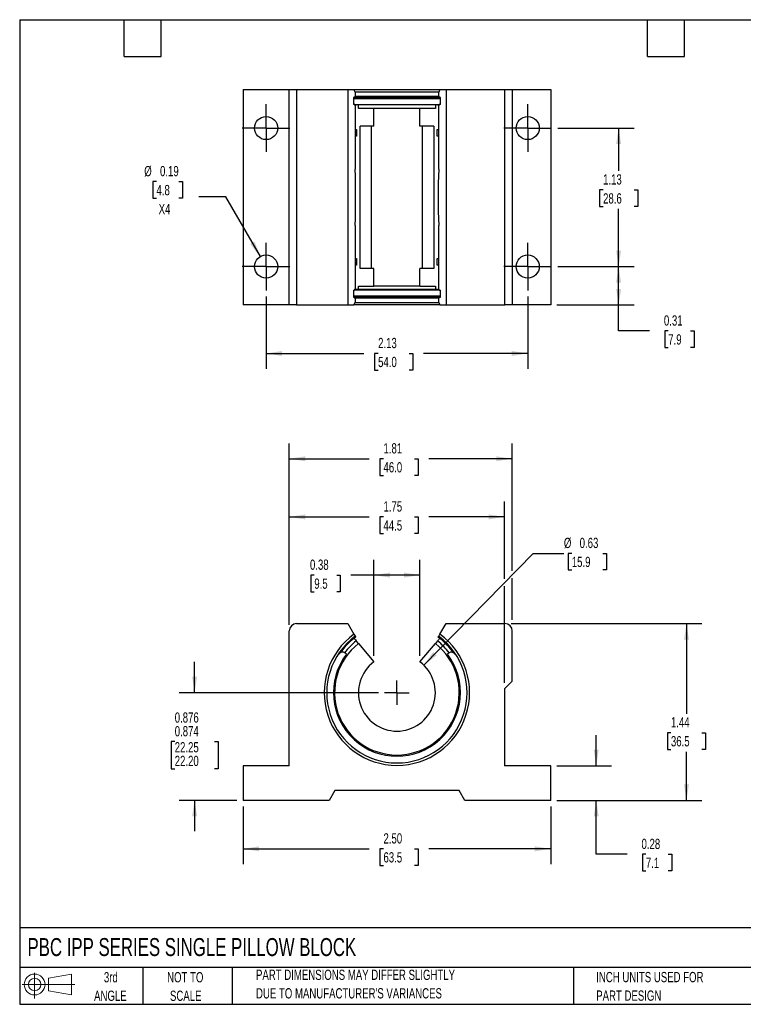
# Model space of a CAD drawing. Header units: inches. Extents: x 0.2 to 10.8, y 0.2 to 8.2.
# Tile 1 of 2: x 0.2 to 6.1, y 0.2 to 8.2. Entities that reach past the tile are written whole.
import ezdxf

# ---------------------------------------------------------------- set-up
doc = ezdxf.new("R2010")
doc.units = ezdxf.units.IN
doc.header["$MEASUREMENT"] = 0
doc.linetypes.add('CENTERX2', pattern=[0.8, 0.5, -0.1, 0.1, -0.1])
doc.layers.add('CENTER', color=40, linetype='CENTERX2')
doc.layers.add('SLD-DEFPOINTS', color=7, linetype='Continuous')
doc.layers.add('DIMENSIONS', color=140, linetype='Continuous', lineweight=25)
doc.layers.add('TEXT', color=140, linetype='Continuous', lineweight=25)
doc.styles.add('SLDTEXTSTYLE0', font='TXT', dxfattribs={"width": 0.7})
doc.dimstyles.new('SLDDIMSTYLE0', dxfattribs={"dimtxt": 0.084961, "dimasz": 0.13, "dimexe": 0, "dimexo": 0.0625, "dimgap": 0.02124, "dimtad": 0, "dimtih": 1, "dimtoh": 1, "dimrnd": 1e-09, "dimdsep": 46, "dimtxsty": 'SLDTEXTSTYLE0', "dimsah": 1, "dimcen": 0.09, "dimadec": 0, "dimazin": 2, "dimtfac": 1, "dimtmove": 0, "dimatfit": 0, "dimfxl": 0, "dimfrac": 2, "dimtolj": 1, "dimtzin": 12, "dimarcsym": 0})
doc.dimstyles.new('SLDDIMSTYLE1', dxfattribs={"dimtxt": 0.084961, "dimasz": 0.13, "dimexe": 0, "dimexo": 0.0625, "dimgap": 0.02124, "dimtad": 0, "dimtih": 1, "dimtoh": 1, "dimrnd": 1e-09, "dimzin": 12, "dimdsep": 46, "dimtxsty": 'SLDTEXTSTYLE0', "dimsah": 1, "dimcen": 0.09, "dimadec": 0, "dimazin": 3, "dimtfac": 1, "dimtofl": 0, "dimtmove": 0, "dimatfit": 3, "dimfxl": 0, "dimfrac": 2, "dimtolj": 1, "dimtzin": 12, "dimarcsym": 0})
doc.dimstyles.new('SLDDIMSTYLE2', dxfattribs={"dimtxt": 0.084961, "dimasz": 0.13, "dimexe": 0, "dimexo": 0.0625, "dimgap": 0.02124, "dimtad": 0, "dimtih": 1, "dimtoh": 1, "dimrnd": 1e-09, "dimdsep": 46, "dimtxsty": 'SLDTEXTSTYLE0', "dimsah": 1, "dimcen": 0.09, "dimadec": 0, "dimazin": 2, "dimtfac": 1, "dimtofl": 0, "dimtmove": 0, "dimatfit": 3, "dimfxl": 0, "dimfrac": 2, "dimtolj": 1, "dimtzin": 12, "dimarcsym": 0})
doc.dimstyles.new('SLDDIMSTYLE3', dxfattribs={"dimtxt": 0.084961, "dimasz": 0.13, "dimexe": 0, "dimexo": 0.0625, "dimgap": 0.02124, "dimtad": 0, "dimtih": 1, "dimtoh": 1, "dimrnd": 1e-09, "dimdsep": 46, "dimtxsty": 'SLDTEXTSTYLE0', "dimsah": 1, "dimcen": 0, "dimadec": 0, "dimazin": 2, "dimtfac": 1, "dimtofl": 0, "dimtmove": 0, "dimatfit": 3, "dimfxl": 0, "dimfrac": 2, "dimtolj": 1, "dimtzin": 12, "dimarcsym": 0})
doc.dimstyles.new('SLDDIMSTYLE4', dxfattribs={"dimtxt": 0.084961, "dimasz": 0.13, "dimexe": 0, "dimexo": 0.0625, "dimgap": 0.02124, "dimtad": 0, "dimtih": 1, "dimtoh": 1, "dimdec": 3, "dimrnd": 1e-09, "dimdsep": 46, "dimtxsty": 'SLDTEXTSTYLE0', "dimsah": 1, "dimcen": 0.09, "dimadec": 0, "dimazin": 2, "dimlim": 1, "dimtp": 0.001, "dimtm": 0.001, "dimtfac": 1, "dimtdec": 3, "dimtmove": 0, "dimatfit": 0, "dimfxl": 0, "dimfrac": 2, "dimtolj": 1, "dimtzin": 4, "dimarcsym": 0})
doc.dimstyles.new('SLDDIMSTYLE5', dxfattribs={"dimtxt": 0.084961, "dimasz": 0.13, "dimexe": 0, "dimexo": 0.0625, "dimgap": 0.02124, "dimtad": 0, "dimtih": 1, "dimtoh": 1, "dimrnd": 1e-09, "dimzin": 4, "dimdsep": 46, "dimtxsty": 'SLDTEXTSTYLE0', "dimsah": 1, "dimcen": 0.09, "dimadec": 0, "dimazin": 1, "dimtfac": 1, "dimtofl": 0, "dimtmove": 0, "dimatfit": 3, "dimfxl": 0, "dimfrac": 2, "dimtolj": 1, "dimtzin": 12, "dimarcsym": 0})
doc.dimstyles.new('SLDDIMSTYLE6', dxfattribs={"dimtxt": 0.084961, "dimasz": 0.13, "dimexe": 0, "dimexo": 0.0625, "dimgap": 0.02124, "dimtad": 0, "dimtih": 1, "dimtoh": 1, "dimrnd": 1e-09, "dimdsep": 46, "dimtxsty": 'SLDTEXTSTYLE0', "dimsah": 1, "dimcen": 0, "dimadec": 0, "dimazin": 2, "dimtfac": 1, "dimtofl": 0, "dimtmove": 0, "dimatfit": 3, "dimfxl": 0, "dimfrac": 2, "dimtolj": 1, "dimtzin": 12, "dimarcsym": 0})

# ---------------------------------------------------------------- blocks, each defined once
blk = doc.blocks.new('Block11')
at = {"color": 7, "linetype": 'Continuous', "lineweight": 18}
for p, q in [((0.1019, 0.2091), (0.1019, 0)), ((0.2157, 0.1641), (0.4006, 0.1981)), ((0.2157, 0.0628), (0.2157, 0.1641)), ((0.4006, 0.1981), (0.4006, 0.0288)), ((0, 0.1135), (0.4281, 0.1135)), ((0.2157, 0.0628), (0.4006, 0.0288))]:
    blk.add_line(p, q, dxfattribs=at)
for radius in [0.0846, 0.0506]:
    blk.add_circle((0.1019, 0.1135), radius, dxfattribs=at)
blk = doc.blocks.new('Block12')
at = {"layer": 'SLD-DEFPOINTS'}
blk.add_blockref('Block11', (0, 0), dxfattribs=at)
blk = doc.blocks.new('SW_NOTE_0_2')
at = {"layer": 'TEXT', "color": 0, "char_height": 0.083333, "attachment_point": 1, "style": 'SLDTEXTSTYLE0'}
for s, insert in [('PART DIMENSIONS MAY DIFFER SLIGHTLY', (0, 0.1074)), ("DUE TO MANUFACTURER'S VARIANCES", (0, -0.0431))]:
    blk.add_mtext(s, dxfattribs=dict(at, insert=insert))
blk = doc.blocks.new('SW_NOTE_0_3')
at = {"layer": 'TEXT', "color": 0, "char_height": 0.08333, "attachment_point": 2, "style": 'SLDTEXTSTYLE0'}
for s, insert in [('NOT TO', (0.207, 0.1074)), ('SCALE', (0.2108, -0.0431))]:
    blk.add_mtext(s, dxfattribs=dict(at, insert=insert))
blk = doc.blocks.new('SW_NOTE_0_4')
at = {"layer": 'TEXT', "color": 0, "char_height": 0.08333, "attachment_point": 2, "style": 'SLDTEXTSTYLE0'}
for s, insert in [('3rd', (0.0911, 0.1074)), ('ANGLE', (0.0873, -0.0431))]:
    blk.add_mtext(s, dxfattribs=dict(at, insert=insert))
blk = doc.blocks.new('SW_NOTE_0_5')
at = {"layer": 'TEXT', "color": 0, "char_height": 0.083333, "attachment_point": 1, "style": 'SLDTEXTSTYLE0'}
for s, insert in [('INCH UNITS USED FOR', (0, 0.1074)), ('PART DESIGN', (0, -0.0431))]:
    blk.add_mtext(s, dxfattribs=dict(at, insert=insert))
blk = doc.blocks.new('_D')
at = {"layer": 'DIMENSIONS'}
for p, q in [((4.9341, 2.188), (4.9341, 2.438)), ((4.6148, 2.188), (5.0591, 2.188)), ((4.6148, 1.907), (5.0591, 1.907)), ((4.9341, 1.4687), (4.9341, 1.907)), ((5.1841, 1.4687), (4.9341, 1.4687)), ((5.3373, 1.4687), (5.3088, 1.4687)), ((5.3088, 1.4687), (5.3088, 1.3337)), ((5.5191, 1.4687), (5.5476, 1.4687)), ((5.5476, 1.4687), (5.5476, 1.3337)), ((5.3088, 1.3337), (5.3373, 1.3337)), ((5.5476, 1.3337), (5.5191, 1.3337))]:
    blk.add_line(p, q, dxfattribs=at)
for points in [[(4.9341, 2.188), (4.9541, 2.318), (4.9141, 2.318)], [(4.9341, 1.907), (4.9141, 1.777), (4.9541, 1.777)]]:
    blk.add_solid(points, dxfattribs=at)
at = {"layer": 'DIMENSIONS', "char_height": 0.08333, "attachment_point": 1, "style": 'SLDTEXTSTYLE0'}
for s, insert in [('0.28', (5.302, 1.5951)), ('7.1', (5.3373, 1.4411))]:
    blk.add_mtext(s, dxfattribs=dict(at, insert=insert))
blk = doc.blocks.new('_D_1')
at = {"layer": 'DIMENSIONS'}
for p, q in [((4.2423, 3.344), (5.7922, 3.344)), ((5.6672, 3.344), (5.6672, 2.6106)), ((5.541, 2.4565), (5.5124, 2.4565)), ((5.5124, 2.4565), (5.5124, 2.3215)), ((5.7934, 2.4565), (5.8219, 2.4565)), ((5.8219, 2.4565), (5.8219, 2.3215)), ((5.5124, 2.3215), (5.541, 2.3215)), ((5.8219, 2.3215), (5.7934, 2.3215)), ((5.6672, 1.907), (5.6672, 2.3025)), ((4.6148, 1.907), (5.7922, 1.907))]:
    blk.add_line(p, q, dxfattribs=at)
for points in [[(5.6672, 3.344), (5.6472, 3.214), (5.6872, 3.214)], [(5.6672, 1.907), (5.6872, 2.037), (5.6472, 2.037)]]:
    blk.add_solid(points, dxfattribs=at)
at = {"layer": 'DIMENSIONS', "char_height": 0.08333, "attachment_point": 1, "style": 'SLDTEXTSTYLE0'}
for s, insert in [('1.44', (5.541, 2.583)), ('36.5', (5.541, 2.4289))]:
    blk.add_mtext(s, dxfattribs=dict(at, insert=insert))
blk = doc.blocks.new('_D_2')
at = {"layer": 'DIMENSIONS'}
for p, q in [((3.1273, 3.082), (3.1273, 3.8622)), ((3.5023, 3.082), (3.5023, 3.8622)), ((2.6435, 3.7372), (2.615, 3.7372)), ((2.615, 3.7372), (2.615, 3.6022)), ((2.8253, 3.7372), (2.8538, 3.7372)), ((2.8538, 3.7372), (2.8538, 3.6022)), ((3.1273, 3.7372), (2.9404, 3.7372)), ((3.5023, 3.7372), (3.1273, 3.7372)), ((2.615, 3.6022), (2.6435, 3.6022)), ((2.8538, 3.6022), (2.8253, 3.6022))]:
    blk.add_line(p, q, dxfattribs=at)
for points in [[(3.1273, 3.7372), (3.2573, 3.7172), (3.2573, 3.7572)], [(3.5023, 3.7372), (3.3723, 3.7572), (3.3723, 3.7172)]]:
    blk.add_solid(points, dxfattribs=at)
at = {"layer": 'DIMENSIONS', "char_height": 0.08333, "attachment_point": 1, "style": 'SLDTEXTSTYLE0'}
for s, insert in [('0.38', (2.6082, 3.8637)), ('9.5', (2.6435, 3.7096))]:
    blk.add_mtext(s, dxfattribs=dict(at, insert=insert))
blk = doc.blocks.new('_D_3')
at = {"layer": 'DIMENSIONS'}
for p, q in [((2.4398, 3.334), (2.4398, 4.3352)), ((4.1898, 3.7072), (4.1898, 4.3352)), ((2.4398, 4.2102), (3.0904, 4.2102)), ((3.2055, 4.2102), (3.177, 4.2102)), ((3.177, 4.2102), (3.177, 4.0752)), ((3.458, 4.2102), (3.4865, 4.2102)), ((3.4865, 4.2102), (3.4865, 4.0752)), ((4.1898, 4.2102), (3.5731, 4.2102)), ((3.177, 4.0752), (3.2055, 4.0752)), ((3.4865, 4.0752), (3.458, 4.0752)), ((4.1898, 2.8625), (4.1898, 3.6472))]:
    blk.add_line(p, q, dxfattribs=at)
for points in [[(2.4398, 4.2102), (2.5698, 4.1902), (2.5698, 4.2302)], [(4.1898, 4.2102), (4.0598, 4.2302), (4.0598, 4.1902)]]:
    blk.add_solid(points, dxfattribs=at)
at = {"layer": 'DIMENSIONS', "char_height": 0.08333, "attachment_point": 1, "style": 'SLDTEXTSTYLE0'}
for s, insert in [('1.75', (3.2055, 4.3366)), ('44.5', (3.2055, 4.1826))]:
    blk.add_mtext(s, dxfattribs=dict(at, insert=insert))
blk = doc.blocks.new('_D_4')
at = {"layer": 'DIMENSIONS'}
for p, q in [((2.4398, 3.334), (2.4398, 4.8076)), ((4.2523, 3.7711), (4.2523, 4.8076)), ((2.4398, 4.6826), (3.0904, 4.6826)), ((3.2055, 4.6826), (3.177, 4.6826)), ((3.177, 4.6826), (3.177, 4.5476)), ((3.458, 4.6826), (3.4865, 4.6826)), ((3.4865, 4.6826), (3.4865, 4.5476)), ((4.2523, 4.6826), (3.5731, 4.6826)), ((3.177, 4.5476), (3.2055, 4.5476)), ((3.4865, 4.5476), (3.458, 4.5476)), ((4.2523, 3.374), (4.2523, 3.7111))]:
    blk.add_line(p, q, dxfattribs=at)
for points in [[(2.4398, 4.6826), (2.5698, 4.6626), (2.5698, 4.7026)], [(4.2523, 4.6826), (4.1223, 4.7026), (4.1223, 4.6626)]]:
    blk.add_solid(points, dxfattribs=at)
at = {"layer": 'DIMENSIONS', "char_height": 0.08333, "attachment_point": 1, "style": 'SLDTEXTSTYLE0'}
for s, insert in [('1.81', (3.2055, 4.8091)), ('46.0', (3.2055, 4.655))]:
    blk.add_mtext(s, dxfattribs=dict(at, insert=insert))
blk = doc.blocks.new('_D_5')
at = {"layer": 'DIMENSIONS'}
for p, q in [((3.5333, 3.0055), (4.4213, 3.914)), ((4.4213, 3.914), (4.6713, 3.914)), ((4.7354, 3.914), (4.7069, 3.914)), ((4.7069, 3.914), (4.7069, 3.7789)), ((4.9879, 3.914), (5.0164, 3.914)), ((5.0164, 3.914), (5.0164, 3.7789)), ((4.7069, 3.7789), (4.7354, 3.7789)), ((5.0164, 3.7789), (4.9879, 3.7789))]:
    blk.add_line(p, q, dxfattribs=at)
blk.add_solid([(3.5333, 3.0055), (3.6384, 3.0845), (3.6098, 3.1125)], dxfattribs=at)
at = {"layer": 'DIMENSIONS', "char_height": 0.08333, "attachment_point": 1, "style": 'SLDTEXTSTYLE0'}
for s, insert in [('%%c', (4.6713, 4.0404)), ('0.63', (4.7995, 4.0404)), ('15.9', (4.7354, 3.8864))]:
    blk.add_mtext(s, dxfattribs=dict(at, insert=insert))
blk = doc.blocks.new('_D_6')
at = {"layer": 'DIMENSIONS'}
for p, q in [((1.6711, 2.782), (1.6711, 3.032)), ((3.1648, 2.782), (1.5461, 2.782)), ((1.5095, 2.3841), (1.481, 2.3841)), ((1.481, 2.3841), (1.481, 2.1619)), ((1.8327, 2.3841), (1.8612, 2.3841)), ((1.8612, 2.3841), (1.8612, 2.1619)), ((1.481, 2.1619), (1.5095, 2.1619)), ((1.8612, 2.1619), (1.8327, 2.1619)), ((2.0148, 1.907), (1.5461, 1.907)), ((1.6711, 1.907), (1.6711, 1.657))]:
    blk.add_line(p, q, dxfattribs=at)
for points in [[(1.6711, 2.782), (1.6911, 2.912), (1.6511, 2.912)], [(1.6711, 1.907), (1.6511, 1.777), (1.6911, 1.777)]]:
    blk.add_solid(points, dxfattribs=at)
at = {"layer": 'DIMENSIONS', "char_height": 0.08333, "attachment_point": 1, "style": 'SLDTEXTSTYLE0'}
for s, insert in [('0.876', (1.5095, 2.6217)), ('0.874', (1.5095, 2.5106)), ('22.25', (1.5095, 2.3804)), ('22.20', (1.5095, 2.2693))]:
    blk.add_mtext(s, dxfattribs=dict(at, insert=insert))
blk = doc.blocks.new('_D_7')
at = {"layer": 'DIMENSIONS'}
for p, q in [((2.0648, 1.857), (2.0648, 1.3883)), ((4.5648, 1.857), (4.5648, 1.3883)), ((2.0648, 1.5133), (3.0904, 1.5133)), ((3.2055, 1.5133), (3.177, 1.5133)), ((3.177, 1.5133), (3.177, 1.3783)), ((3.458, 1.5133), (3.4865, 1.5133)), ((3.4865, 1.5133), (3.4865, 1.3783)), ((4.5648, 1.5133), (3.5731, 1.5133)), ((3.177, 1.3783), (3.2055, 1.3783)), ((3.4865, 1.3783), (3.458, 1.3783))]:
    blk.add_line(p, q, dxfattribs=at)
for points in [[(2.0648, 1.5133), (2.1948, 1.4933), (2.1948, 1.5333)], [(4.5648, 1.5133), (4.4348, 1.5333), (4.4348, 1.4933)]]:
    blk.add_solid(points, dxfattribs=at)
at = {"layer": 'DIMENSIONS', "char_height": 0.08333, "attachment_point": 1, "style": 'SLDTEXTSTYLE0'}
for s, insert in [('2.50', (3.2055, 1.6398)), ('63.5', (3.2055, 1.4857))]:
    blk.add_mtext(s, dxfattribs=dict(at, insert=insert))
blk = doc.blocks.new('SW_CENTERMARKSYMBOL_0')
at = {"layer": 'CENTER', "color": 0}
for q in [(0, 0.1), (-0.1, 0), (0, -0.1), (0.1, 0)]:
    blk.add_line((0, 0), q, dxfattribs=at)
blk = doc.blocks.new('_D_9')
at = {"layer": 'DIMENSIONS'}
for p, q in [((4.6211, 7.3694), (5.2411, 7.3694)), ((5.1161, 7.3694), (5.1161, 7.0214)), ((4.9898, 6.8674), (4.9613, 6.8674)), ((4.9613, 6.8674), (4.9613, 6.7323)), ((5.2423, 6.8674), (5.2708, 6.8674)), ((5.2708, 6.8674), (5.2708, 6.7323)), ((4.9613, 6.7323), (4.9898, 6.7323)), ((5.2708, 6.7323), (5.2423, 6.7323)), ((5.1161, 6.2444), (5.1161, 6.7133)), ((4.6211, 6.2444), (5.2411, 6.2444))]:
    blk.add_line(p, q, dxfattribs=at)
for points in [[(5.1161, 7.3694), (5.0961, 7.2394), (5.1361, 7.2394)], [(5.1161, 6.2444), (5.1361, 6.3744), (5.0961, 6.3744)]]:
    blk.add_solid(points, dxfattribs=at)
at = {"layer": 'DIMENSIONS', "char_height": 0.08333, "attachment_point": 1, "style": 'SLDTEXTSTYLE0'}
for s, insert in [('1.13', (4.9898, 6.9938)), ('28.6', (4.9898, 6.8397))]:
    blk.add_mtext(s, dxfattribs=dict(at, insert=insert))
blk = doc.blocks.new('_D_10')
at = {"layer": 'DIMENSIONS'}
for p, q in [((4.6211, 6.2444), (5.2411, 6.2444)), ((5.1161, 5.9319), (5.1161, 6.2444)), ((4.6148, 5.9319), (5.2411, 5.9319)), ((5.1161, 5.7215), (5.1161, 5.9319)), ((5.3661, 5.7215), (5.1161, 5.7215)), ((5.5192, 5.7215), (5.4907, 5.7215)), ((5.4907, 5.7215), (5.4907, 5.5864)), ((5.701, 5.7215), (5.7295, 5.7215)), ((5.7295, 5.7215), (5.7295, 5.5864)), ((5.4907, 5.5864), (5.5192, 5.5864)), ((5.7295, 5.5864), (5.701, 5.5864))]:
    blk.add_line(p, q, dxfattribs=at)
for points in [[(5.1161, 6.2444), (5.0961, 6.1144), (5.1361, 6.1144)], [(5.1161, 5.9319), (5.1361, 6.0619), (5.0961, 6.0619)]]:
    blk.add_solid(points, dxfattribs=at)
at = {"layer": 'DIMENSIONS', "char_height": 0.08333, "attachment_point": 1, "style": 'SLDTEXTSTYLE0'}
for s, insert in [('0.31', (5.4839, 5.8479)), ('7.9', (5.5192, 5.6939))]:
    blk.add_mtext(s, dxfattribs=dict(at, insert=insert))
blk = doc.blocks.new('_D_11')
at = {"layer": 'DIMENSIONS'}
for p, q in [((2.2523, 6.0006), (2.2523, 5.4132)), ((4.3773, 6.0006), (4.3773, 5.4132)), ((2.2523, 5.5382), (3.0468, 5.5382)), ((3.1619, 5.5382), (3.1334, 5.5382)), ((3.1334, 5.5382), (3.1334, 5.4031)), ((3.4144, 5.5382), (3.4429, 5.5382)), ((3.4429, 5.5382), (3.4429, 5.4031)), ((4.3773, 5.5382), (3.5295, 5.5382)), ((3.1334, 5.4031), (3.1619, 5.4031)), ((3.4429, 5.4031), (3.4144, 5.4031))]:
    blk.add_line(p, q, dxfattribs=at)
for points in [[(2.2523, 5.5382), (2.3823, 5.5182), (2.3823, 5.5582)], [(4.3773, 5.5382), (4.2473, 5.5582), (4.2473, 5.5182)]]:
    blk.add_solid(points, dxfattribs=at)
at = {"layer": 'DIMENSIONS', "char_height": 0.08333, "attachment_point": 1, "style": 'SLDTEXTSTYLE0'}
for s, insert in [('2.13', (3.1619, 5.6646)), ('54.0', (3.1619, 5.5106))]:
    blk.add_mtext(s, dxfattribs=dict(at, insert=insert))
blk = doc.blocks.new('_D_12')
at = {"layer": 'DIMENSIONS'}
for p, q in [((1.3614, 6.9349), (1.3328, 6.9349)), ((1.3328, 6.9349), (1.3328, 6.7998)), ((1.5432, 6.9349), (1.5717, 6.9349)), ((1.5717, 6.9349), (1.5717, 6.7998)), ((1.9239, 6.8115), (1.7051, 6.8115)), ((2.2053, 6.3255), (1.9239, 6.8115)), ((1.3328, 6.7998), (1.3614, 6.7998)), ((1.5717, 6.7998), (1.5432, 6.7998))]:
    blk.add_line(p, q, dxfattribs=at)
blk.add_solid([(2.2053, 6.3255), (2.1575, 6.448), (2.1229, 6.428)], dxfattribs=at)
at = {"layer": 'DIMENSIONS', "char_height": 0.08333, "attachment_point": 1, "style": 'SLDTEXTSTYLE0'}
for s, insert in [('%%c', (1.2619, 7.0613)), ('0.19', (1.3902, 7.0613)), ('4.8', (1.3614, 6.9073)), ('X4', (1.3789, 6.7532))]:
    blk.add_mtext(s, dxfattribs=dict(at, insert=insert))
blk = doc.blocks.new('SW_CENTERMARKSYMBOL_1')
at = {"layer": 'CENTER', "color": 0}
for p, q in [((0, 0.1), (0, 0.19375)), ((0, 0), (0, 0.1)), ((-0.1, 0), (-0.19375, 0)), ((0, 0), (-0.1, 0)), ((0, 0), (0, -0.1)), ((0, 0), (0.1, 0)), ((0.1, 0), (0.19375, 0)), ((0, -0.1), (0, -0.19375))]:
    blk.add_line(p, q, dxfattribs=at)
blk = doc.blocks.new('SW_CENTERMARKSYMBOL_2')
at = {"layer": 'CENTER', "color": 0}
for p, q in [((0, 0.1), (0, 0.19375)), ((0, 0), (0, 0.1)), ((-0.1, 0), (-0.19375, 0)), ((0, 0), (-0.1, 0)), ((0, 0), (0, -0.1)), ((0, 0), (0.1, 0)), ((0.1, 0), (0.19375, 0)), ((0, -0.1), (0, -0.19375))]:
    blk.add_line(p, q, dxfattribs=at)
blk = doc.blocks.new('SW_CENTERMARKSYMBOL_3')
at = {"layer": 'CENTER', "color": 0}
for p, q in [((0, 0.1), (0, 0.19375)), ((0, 0), (0, 0.1)), ((-0.1, 0), (-0.19375, 0)), ((0, 0), (-0.1, 0)), ((0, 0), (0, -0.1)), ((0, 0), (0.1, 0)), ((0.1, 0), (0.19375, 0)), ((0, -0.1), (0, -0.19375))]:
    blk.add_line(p, q, dxfattribs=at)
blk = doc.blocks.new('SW_CENTERMARKSYMBOL_4')
at = {"layer": 'CENTER', "color": 0}
for p, q in [((0, 0.1), (0, 0.19375)), ((0, 0), (0, 0.1)), ((-0.1, 0), (-0.19375, 0)), ((0, 0), (-0.1, 0)), ((0, 0), (0, -0.1)), ((0, 0), (0.1, 0)), ((0.1, 0), (0.19375, 0)), ((0, -0.1), (0, -0.19375))]:
    blk.add_line(p, q, dxfattribs=at)

msp = doc.modelspace()

# ---------------------------------------------------------------- linework, layer by layer
for p, q in [((2.0648, 7.6819), (2.0648, 5.9319)), ((2.0648, 7.6819), (2.4398, 7.6819)), ((2.4398, 5.9319), (2.4398, 7.6819)), ((2.4398, 7.6819), (2.4998, 7.6819)), ((2.4998, 7.6819), (2.4998, 5.9319)), ((2.4998, 7.6819), (2.9161, 7.6819)), ((2.9161, 7.6819), (2.9161, 5.9319)), ((2.9161, 7.6819), (2.9656, 7.6819)), ((2.9757, 7.6619), (2.9656, 7.6819)), ((2.9656, 7.6819), (3.664, 7.6819)), ((3.664, 7.6819), (3.654, 7.6619)), ((3.664, 7.6819), (3.7136, 7.6819)), ((3.7136, 7.6819), (3.7136, 5.9319)), ((3.7136, 7.6819), (4.1923, 7.6819)), ((4.1923, 5.9319), (4.1923, 7.6819)), ((4.1923, 7.6819), (4.2523, 7.6819)), ((4.2523, 7.6819), (4.2523, 5.9319)), ((4.2523, 7.6819), (4.5648, 7.6819)), ((4.5648, 7.6819), (4.5648, 5.9319)), ((2.9722, 7.6186), (2.9616, 7.6186)), ((2.9616, 7.6186), (2.9616, 7.5606)), ((2.9616, 7.6106), (3.668, 7.6106)), ((2.9722, 7.6186), (2.9757, 7.6286)), ((3.6575, 7.6186), (2.9722, 7.6186)), ((2.9757, 7.6619), (2.9757, 7.6286)), ((3.6545, 7.6619), (2.9757, 7.6619)), ((2.9757, 7.6286), (3.654, 7.6286)), ((3.654, 7.6286), (3.654, 7.6619)), ((3.654, 7.6286), (3.6575, 7.6186)), ((3.668, 7.6186), (3.6575, 7.6186)), ((3.668, 7.5606), (3.668, 7.6186)), ((2.9722, 7.5606), (2.9616, 7.5606)), ((2.9717, 7.5606), (3.6577, 7.5606)), ((2.9757, 7.5506), (2.9722, 7.5606)), ((2.9732, 7.5569), (2.9845, 7.5569)), ((2.9757, 7.5506), (2.9757, 7.0359)), ((3.0024, 7.5569), (2.9845, 7.5569)), ((3.0024, 7.5289), (3.0024, 7.5569)), ((3.6272, 7.5569), (3.0024, 7.5569)), ((3.1273, 7.5289), (3.0024, 7.5289)), ((3.1273, 7.3845), (3.1273, 7.5289)), ((3.5023, 7.5289), (3.1273, 7.5289)), ((3.5023, 7.3845), (3.5023, 7.5289)), ((3.6272, 7.5289), (3.5023, 7.5289)), ((3.6272, 7.5569), (3.6272, 7.5289)), ((3.6452, 7.5569), (3.6272, 7.5569)), ((3.6452, 7.5569), (3.6567, 7.5569)), ((3.6575, 7.5606), (3.654, 7.5506)), ((3.654, 7.0359), (3.654, 7.5506)), ((3.668, 7.5606), (3.6575, 7.5606)), ((3.1273, 7.3845), (3.0156, 7.3845)), ((3.0156, 6.2292), (3.0156, 7.3845)), ((3.1079, 6.2292), (3.1079, 7.3845)), ((3.614, 7.3845), (3.5023, 7.3845)), ((3.5217, 6.2292), (3.5217, 7.3845)), ((3.614, 7.3845), (3.614, 6.2292)), ((2.9757, 7.3588), (2.9877, 7.3588)), ((2.9877, 7.3029), (2.9757, 7.3029)), ((2.9877, 7.3588), (2.9877, 7.3029)), ((3.6419, 7.3588), (3.654, 7.3588)), ((3.6419, 7.3029), (3.6419, 7.3588)), ((3.654, 7.3029), (3.6419, 7.3029)), ((2.9757, 6.5779), (2.9757, 6.0601)), ((3.654, 6.0601), (3.654, 6.5779)), ((2.9757, 6.3108), (2.9877, 6.3108)), ((2.9877, 6.2549), (2.9757, 6.2549)), ((2.9877, 6.3108), (2.9877, 6.2549)), ((3.6419, 6.3108), (3.654, 6.3108)), ((3.6419, 6.2549), (3.6419, 6.3108)), ((3.654, 6.2549), (3.6419, 6.2549)), ((3.1273, 6.2292), (3.0156, 6.2292)), ((3.1273, 6.0848), (3.1273, 6.2292)), ((3.5023, 6.0848), (3.5023, 6.2292)), ((3.614, 6.2292), (3.5023, 6.2292)), ((3.0024, 6.0848), (3.1273, 6.0848)), ((3.0024, 6.0569), (3.0024, 6.0848)), ((3.5023, 6.0848), (3.1273, 6.0848)), ((3.5023, 6.0848), (3.6272, 6.0848)), ((3.6272, 6.0848), (3.6272, 6.0569)), ((2.9616, 6.0531), (2.9707, 6.0531)), ((2.9616, 6.0531), (2.9616, 5.9951)), ((3.668, 6.0031), (2.9616, 6.0031)), ((3.6594, 6.0531), (2.9704, 6.0531)), ((2.9707, 6.0531), (2.9757, 6.0601)), ((2.973, 6.0569), (2.9845, 6.0569)), ((3.0024, 6.0569), (2.9845, 6.0569)), ((3.6272, 6.0569), (3.0024, 6.0569)), ((3.6452, 6.0569), (3.6272, 6.0569)), ((3.6452, 6.0569), (3.6568, 6.0569)), ((3.654, 6.0601), (3.659, 6.0531)), ((3.659, 6.0531), (3.668, 6.0531)), ((3.668, 5.9951), (3.668, 6.0531)), ((2.4398, 5.9319), (2.0648, 5.9319)), ((2.4998, 5.9319), (2.4398, 5.9319)), ((2.4998, 5.9319), (2.9161, 5.9319)), ((2.9161, 5.9319), (2.9656, 5.9319)), ((2.9616, 5.9951), (2.9707, 5.9951)), ((2.9656, 5.9319), (2.9757, 5.9519)), ((3.664, 5.9319), (2.9656, 5.9319)), ((2.9757, 5.9881), (2.9707, 5.9951)), ((2.9707, 5.9951), (3.659, 5.9951)), ((2.9757, 5.9881), (2.9757, 5.9519)), ((3.6545, 5.9881), (2.9757, 5.9881)), ((2.9757, 5.9519), (3.6545, 5.9519)), ((3.659, 5.9951), (3.654, 5.9881)), ((3.654, 5.9519), (3.654, 5.9881)), ((3.654, 5.9519), (3.664, 5.9319)), ((3.659, 5.9951), (3.668, 5.9951)), ((3.664, 5.9319), (3.7136, 5.9319)), ((3.7136, 5.9319), (4.1923, 5.9319)), ((4.2523, 5.9319), (4.1923, 5.9319)), ((4.5648, 5.9319), (4.2523, 5.9319)), ((2.4398, 2.188), (2.4398, 3.284)), ((2.4998, 3.344), (2.9161, 3.344)), ((2.9161, 3.344), (2.9656, 3.2582)), ((3.664, 3.2582), (3.7136, 3.344)), ((3.7136, 3.344), (4.1923, 3.344)), ((4.2523, 2.875), (4.2523, 3.284)), ((2.9656, 3.2582), (2.9757, 3.2408)), ((3.0024, 3.1809), (2.9845, 3.2023)), ((3.6452, 3.2023), (3.6272, 3.1809)), ((3.654, 3.2408), (3.664, 3.2582)), ((3.0024, 3.1809), (3.1273, 3.032)), ((3.5023, 3.032), (3.6272, 3.1809)), ((2.9043, 3.0943), (2.8903, 3.105)), ((3.7394, 3.105), (3.7253, 3.0943)), ((4.1898, 2.8125), (4.2523, 2.875)), ((4.1898, 2.8125), (4.1898, 2.188)), ((2.0648, 2.188), (2.0648, 1.907)), ((2.4398, 2.188), (2.0648, 2.188)), ((4.5648, 2.188), (4.1898, 2.188)), ((4.5648, 1.907), (4.5648, 2.188)), ((2.8101, 1.987), (2.7639, 1.907)), ((3.8196, 1.987), (2.8101, 1.987)), ((3.8658, 1.907), (3.8196, 1.987)), ((2.7639, 1.907), (2.0648, 1.907)), ((4.5648, 1.907), (3.8658, 1.907))]:
    msp.add_line(p, q)
for centre in [(2.2523, 7.3694), (4.3773, 7.3694), (2.2523, 6.2444), (4.3773, 6.2444)]:
    msp.add_circle(centre, 0.0938)
for centre, radius, start, end in [((2.4998, 3.284), 0.06, 90, 180), ((4.1923, 3.284), 0.06, 0, 90), ((3.3148, 2.782), 0.5905, 126.25293, 53.74707), ((3.3148, 2.782), 0.5705, 126.47306, 53.52694), ((3.3148, 2.782), 0.563, 126.56045, 145.0679), ((3.3148, 2.782), 0.5625, 128.26165, 144.90773), ((3.3148, 2.782), 0.5345, 128.17073, 142.74537), ((3.3148, 2.782), 0.5345, 37.25463, 51.82927), ((3.3148, 2.782), 0.563, 34.9321, 53.44136), ((3.3148, 2.782), 0.5625, 35.09227, 51.73835), ((3.3148, 2.782), 0.5066, 128.06977, 51.93023), ((3.3148, 2.782), 0.5158, 142.74302, 37.25698), ((2.7248, 3.2308), 0.18, 306.641, 314.52981), ((2.8721, 3.0811), 0.03, 52.74302, 134.52981), ((3.7575, 3.0811), 0.03, 45.47019, 127.25698), ((3.9048, 3.2308), 0.18, 225.47019, 233.359), ((3.3148, 2.782), 0.3125, 126.8699, 53.1301)]:
    msp.add_arc(centre, radius, start, end)
for points, knots in [([(2.9845, 7.5569), (2.9838, 7.5568), (2.9811, 7.5567), (2.9777, 7.5555), (2.9756, 7.553), (2.9751, 7.5524)], [0, 0, 0, 0, 0.207598, 0.812523, 1, 1, 1, 1]), ([(3.6547, 7.5526), (3.6529, 7.5541), (3.6499, 7.5565), (3.6465, 7.5568), (3.6452, 7.5569)], [0, 0, 0, 0, 0.600151, 1, 1, 1, 1]), ([(2.9753, 6.0609), (2.977, 6.0596), (2.9799, 6.0573), (2.9831, 6.057), (2.9845, 6.0569)], [0, 0, 0, 0, 0.58678, 1, 1, 1, 1]), ([(3.6452, 6.0569), (3.6459, 6.0569), (3.6486, 6.0571), (3.6516, 6.058), (3.6534, 6.0601), (3.6536, 6.0604)], [0, 0, 0, 0, 0.234461, 0.917663, 1, 1, 1, 1]), ([(2.9665, 3.2237), (2.9665, 3.2237), (2.967, 3.2232), (2.9688, 3.221), (2.9701, 3.2194), (2.9751, 3.2135), (2.9798, 3.2079), (2.9845, 3.2023)], [0, 0, 0, 0, 0.25, 0.25, 0.5, 0.5, 1, 1, 1, 1]), ([(2.9757, 3.2408), (2.9767, 3.239), (2.9788, 3.2354), (2.9798, 3.2337), (2.9795, 3.2343), (2.9795, 3.2343)], [0, 0, 0, 0, 0.498947, 0.997894, 1, 1, 1, 1]), ([(3.6452, 3.2023), (3.6475, 3.2051), (3.6499, 3.2079), (3.6542, 3.2131), (3.6562, 3.2154), (3.6612, 3.2214), (3.6632, 3.2237), (3.6632, 3.2237)], [0, 0, 0, 0, 0.25, 0.25, 0.5, 0.5, 1, 1, 1, 1]), ([(3.6502, 3.2343), (3.6503, 3.2345), (3.6506, 3.2351), (3.6528, 3.2389), (3.654, 3.2408)], [0, 0, 0, 0, 0.498945, 1, 1, 1, 1])]:
    msp.add_open_spline(points, degree=3, knots=knots)
for points in [[(2.9757, 6.5779), (2.9807, 6.7305), (2.9807, 6.8832), (2.9757, 7.0359)], [(3.654, 7.0359), (3.6489, 6.8832), (3.6489, 6.7305), (3.654, 6.5779)]]:
    msp.add_open_spline(points, degree=3)
at = {"layer": 'TEXT'}
for p, q in [((0.25, 8.25), (10.75, 8.25)), ((0.25, 8.25), (0.25, 0.25)), ((1.1, 7.95), (1.1, 8.25)), ((1.4, 7.95), (1.4, 8.25)), ((5.35, 7.95), (5.35, 8.25)), ((5.65, 7.95), (5.65, 8.25)), ((1.1, 7.95), (1.4, 7.95)), ((5.35, 7.95), (5.65, 7.95)), ((10.75, 0.8711), (0.25, 0.8711)), ((10.75, 0.55), (0.25, 0.55)), ((1.25, 0.55), (1.25, 0.25)), ((1.9768, 0.55), (1.9768, 0.25)), ((4.7499, 0.55), (4.7499, 0.25)), ((0.25, 0.25), (10.75, 0.25))]:
    msp.add_line(p, q, dxfattribs=at)

# ---------------------------------------------------------------- block references
at = {"layer": 'CENTER'}
for name, p in [('SW_CENTERMARKSYMBOL_2', (2.2523, 7.3694)), ('SW_CENTERMARKSYMBOL_3', (4.3773, 7.3694)), ('SW_CENTERMARKSYMBOL_1', (2.2523, 6.2444)), ('SW_CENTERMARKSYMBOL_4', (4.3773, 6.2444)), ('SW_CENTERMARKSYMBOL_0', (3.3148, 2.782))]:
    msp.add_blockref(name, p, dxfattribs=at)
at = {"layer": 'SLD-DEFPOINTS'}
msp.add_blockref('Block12', (0.2692, 0.2974), dxfattribs=at)
at = {"layer": 'TEXT'}
for name, p in [('SW_NOTE_0_4', (0.8995, 0.4043)), ('SW_NOTE_0_3', (1.3881, 0.4043)), ('SW_NOTE_0_2', (2.1701, 0.4241)), ('SW_NOTE_0_5', (4.9342, 0.4055))]:
    msp.add_blockref(name, p, dxfattribs=at)

# ---------------------------------------------------------------- texts
at = {"layer": 'TEXT', "insert": (0.3136, 0.7881), "char_height": 0.145833, "attachment_point": 1, "style": 'SLDTEXTSTYLE0'}
msp.add_mtext('PBC IPP SERIES SINGLE PILLOW BLOCK', dxfattribs=at)

# ---------------------------------------------------------------- dimensions: what is measured, and where the dimension line sits
at = {"layer": 'DIMENSIONS'}
for base, p1, p2, dimstyle, picture, middle in [((5.1160636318, 6.2443734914), (4.5710719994, 7.3693734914), (4.5710719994, 6.2443734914), 'SLDDIMSTYLE1', '_D_9', (5.1160636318, 6.8673515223)), ((5.1161, 6.2444), (4.5648, 5.9319), (4.5711, 6.2444), 'SLDDIMSTYLE2', '_D_10', (5.1161, 5.7215)), ((5.6672, 3.344), (4.5648, 1.907), (4.1923, 3.344), 'SLDDIMSTYLE1', '_D_1', (5.6672, 2.4565)), ((1.6711, 1.907), (3.2148, 2.782), (2.0648, 1.907), 'SLDDIMSTYLE4', '_D_6', (1.6711, 2.3841)), ((4.9341, 2.188), (4.5648, 1.907), (4.5648, 2.188), 'SLDDIMSTYLE0', '_D', (4.9341, 1.4687))]:
    dim = msp.add_linear_dim(base=base, p1=p1, p2=p2, angle=90, dimstyle=dimstyle, dxfattribs=at)
    dim.commit()
    dim.dimension.update_dxf_attribs({"geometry": picture, "text_midpoint": middle, "dimtype": 160})
dim = msp.add_diameter_dim_2p(p1=(2.2993, 6.1632), p2=(2.2053, 6.3255), text='<>\\PX4', dimstyle='SLDDIMSTYLE6', dxfattribs=at)
dim.commit()
dim.dimension.update_dxf_attribs({"geometry": '_D_12', "text_midpoint": (1.4523, 6.8674), "dimtype": 163})
for base, p1, p2, dimstyle, picture, middle in [((2.2523219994, 5.5381707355), (4.3773219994, 6.0506234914), (2.2523219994, 6.0506234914), 'SLDDIMSTYLE1', '_D_11', (3.2881415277, 5.5381707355)), ((4.2523, 4.6826), (2.4398, 3.284), (4.2523, 3.284), 'SLDDIMSTYLE1', '_D_4', (3.3317, 4.6826)), ((4.1898, 4.2102), (2.4398, 3.284), (4.1898, 2.8125), 'SLDDIMSTYLE1', '_D_3', (3.3317, 4.2102)), ((3.1273219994, 3.7372392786), (3.5023219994, 3.032046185), (3.1273219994, 3.032046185), 'SLDDIMSTYLE2', '_D_2', (2.7344236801, 3.7372392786)), ((4.5648, 1.5133), (2.0648, 1.907), (4.5648, 1.907), 'SLDDIMSTYLE5', '_D_7', (3.3317, 1.5133))]:
    dim = msp.add_linear_dim(base=base, p1=p1, p2=p2, dimstyle=dimstyle, dxfattribs=at)
    dim.commit()
    dim.dimension.update_dxf_attribs({"geometry": picture, "text_midpoint": middle, "dimtype": 160})
dim = msp.add_diameter_dim_2p(p1=(3.0964, 2.5586), p2=(3.5333, 3.0055), dimstyle='SLDDIMSTYLE3', dxfattribs=at)
dim.commit()
dim.dimension.update_dxf_attribs({"geometry": '_D_5', "text_midpoint": (4.8616, 3.914), "dimtype": 163})

doc.saveas('drawing.dxf')
